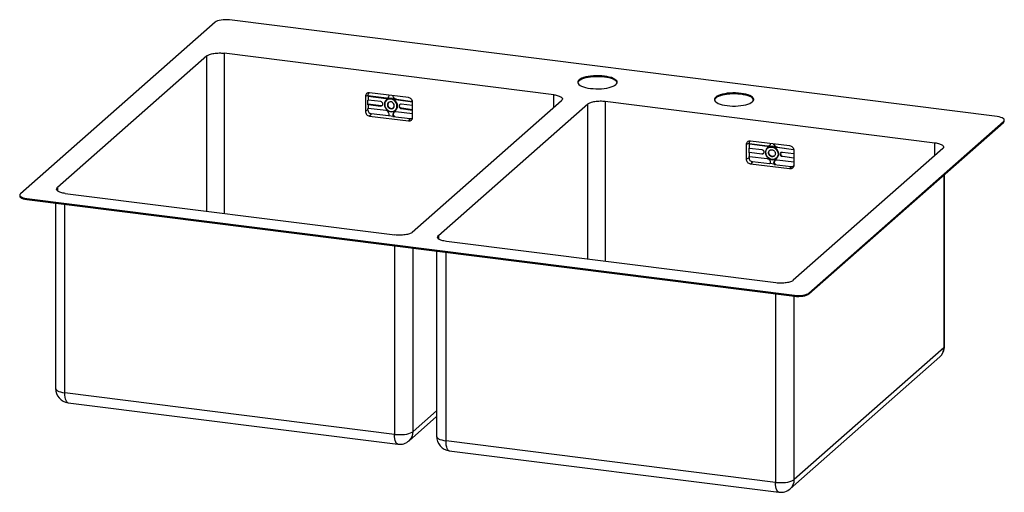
# Paper-space layout '_Dimetrico' of a CAD drawing. Header units: millimetres. Extents: x -159 to 717, y -401 to 20.
import ezdxf

# ---------------------------------------------------------------- set-up
doc = ezdxf.new("R2010")
doc.units = ezdxf.units.MM

psp = doc.layouts.new('_Dimetrico')

# ---------------------------------------------------------------- linework, layer by layer
at = {"color": 7, "linetype": 'Continuous', "lineweight": 25}
for p, q in [((14.77, 17.74), (-158.47, -135.05)), ((710.51, -66.35), (27.66, 19.68)), ((7.39, -12.33), (-125.54, -129.57)), ((316.11, -46.95), (22.86, -10.01)), ((361.13, -31.2), (361.13, -30.35)), ((150.72, -47.18), (148.44, -48.46)), ((148.44, -48.46), (148.44, -61.66)), ((150.72, -47.18), (150.72, -48.35)), ((167.14, -49.88), (150.72, -47.81)), ((151.03, -48.17), (150.72, -48.35)), ((150.72, -51.8), (151.03, -51.62)), ((150.72, -55.76), (150.72, -51.8)), ((151.03, -48.17), (151.03, -51.62)), ((151.03, -48.17), (166.82, -50.16)), ((162.09, -53.01), (151.03, -51.62)), ((186.79, -49.52), (152.18, -45.16)), ((166.82, -50.16), (167.14, -49.88)), ((169.62, -47.69), (169.58, -47.35)), ((172.89, -48.1), (173.21, -47.82)), ((175.69, -51.28), (176.01, -51)), ((175.69, -51.28), (190.4, -53.13)), ((176.01, -51), (190.33, -52.8)), ((190.16, -169.35), (323.1, -52.11)), ((482.73, -46.52), (482.73, -45.67)), ((150.72, -60.38), (148.44, -61.66)), ((162.41, -56.69), (150.72, -55.22)), ((151.03, -55.58), (150.72, -55.76)), ((150.72, -59.2), (151.03, -59.03)), ((150.72, -60.38), (150.72, -59.2)), ((151.03, -55.58), (151.03, -59.03)), ((151.03, -55.58), (162.09, -56.97)), ((166.82, -61.02), (151.03, -59.03)), ((162.09, -56.97), (162.41, -56.69)), ((165.64, -55.58), (165.41, -55.41)), ((168.07, -55.89), (168.39, -55.61)), ((176.59, -56.96), (177.1, -56.89)), ((178.46, -57.06), (178.78, -56.78)), ((190.54, -56.6), (180.42, -55.32)), ((180.42, -59.28), (180.74, -59)), ((180.42, -59.28), (190.54, -60.56)), ((190.54, -60.24), (180.74, -59)), ((190.54, -66.96), (190.54, -53.76)), ((213.55, -172.29), (346.48, -55.06)), ((361.95, -52.73), (655.2, -89.67)), ((153.74, -63.79), (152.18, -65.9)), ((152.18, -65.9), (186.79, -70.26)), ((169.05, -65.72), (153.74, -63.79)), ((169.32, -65.44), (173.19, -65.93)), ((172.89, -64.61), (173.21, -64.33)), ((173.04, -66.23), (188.35, -68.16)), ((190.54, -64), (175.69, -62.13)), ((188.35, -68.16), (186.79, -70.26)), ((716.97, -70.32), (716.97, -69.47)), ((543.09, -223.43), (716.33, -70.65)), ((543.09, -224.28), (716.33, -71.5)), ((716.33, -71.5), (716.33, -70.65)), ((489.81, -89.9), (487.53, -91.18)), ((487.53, -104.38), (487.53, -91.18)), ((489.81, -89.9), (489.81, -91.07)), ((506.22, -92.6), (489.81, -90.54)), ((490.12, -90.9), (489.81, -91.07)), ((489.81, -94.52), (490.12, -94.34)), ((489.81, -98.48), (489.81, -94.52)), ((490.12, -94.34), (490.12, -90.9)), ((505.91, -92.88), (490.12, -90.9)), ((490.12, -94.34), (501.18, -95.73)), ((491.27, -87.88), (525.88, -92.24)), ((505.91, -92.88), (506.22, -92.6)), ((508.67, -90.07), (508.71, -90.41)), ((511.98, -90.82), (512.29, -90.54)), ((514.78, -94), (515.1, -93.72)), ((529.52, -95.86), (514.78, -94)), ((515.1, -93.72), (529.46, -95.53)), ((662.18, -94.83), (529.25, -212.07)), ((489.81, -103.1), (487.53, -104.38)), ((489.81, -97.94), (501.49, -99.41)), ((490.12, -98.3), (489.81, -98.48)), ((489.81, -101.92), (490.12, -101.75)), ((489.81, -103.1), (489.81, -101.92)), ((490.12, -101.75), (490.12, -98.3)), ((501.18, -99.69), (490.12, -98.3)), ((490.12, -101.75), (505.91, -103.74)), ((501.18, -99.69), (501.49, -99.41)), ((504.73, -98.3), (504.5, -98.13)), ((507.16, -98.61), (507.48, -98.33)), ((514.78, -104.85), (529.62, -106.72)), ((515.67, -99.68), (516.19, -99.61)), ((517.55, -99.78), (517.86, -99.5)), ((519.51, -98.04), (529.62, -99.32)), ((519.51, -102), (519.83, -101.72)), ((529.62, -103.28), (519.51, -102)), ((519.83, -101.72), (529.62, -102.96)), ((529.62, -96.48), (529.62, -109.68)), ((492.83, -106.52), (491.27, -108.62)), ((525.88, -112.98), (491.27, -108.62)), ((508.14, -108.45), (492.83, -106.52)), ((512.28, -108.65), (508.41, -108.17)), ((511.98, -107.33), (512.29, -107.05)), ((512.12, -108.95), (527.44, -110.88)), ((527.44, -110.88), (525.88, -112.98)), ((663.86, -270.66), (663.86, -117.77)), ((-159.12, -136.22), (-159.12, -137.07)), ((-152.65, -139.34), (530.2, -225.37)), ((-152.65, -140.19), (-152.65, -139.34)), ((-118.56, -134.73), (174.69, -171.68)), ((-152.65, -140.19), (530.2, -226.22)), ((-127.22, -143.4), (-127.22, -308.24)), ((513.78, -214.4), (220.53, -177.45)), ((211.87, -186.12), (211.87, -350.96)), ((530.2, -226.22), (530.2, -225.37)), ((543.09, -224.28), (543.09, -223.43)), ((526.56, -397.58), (659.49, -280.34)), ((663.03, -272.18), (530.09, -389.42)), ((174.38, -349.2), (-118.88, -312.26)), ((-115.93, -321.03), (177.32, -357.98)), ((187.47, -354.86), (211.87, -333.34)), ((513.46, -391.93), (220.21, -354.98)), ((223.16, -363.76), (516.41, -400.7))]:
    psp.add_line(p, q, dxfattribs=at)
at = {"color": 8, "linetype": 'Continuous', "lineweight": 25}
for p, q in [((7.39, -150.6), (7.39, -12.33)), ((22.86, -10.01), (22.86, -152.55)), ((316.11, -58.27), (316.11, -46.95)), ((346.48, -193.32), (346.48, -55.06)), ((361.95, -52.73), (361.95, -195.27)), ((655.2, -100.99), (655.2, -89.67)), ((663.03, -118.51), (663.03, -272.18)), ((-125.54, -129.57), (-125.54, -132.37)), ((-118.88, -312.26), (-118.88, -144.45)), ((213.55, -172.29), (213.55, -175.09)), ((174.38, -181.39), (174.38, -349.2)), ((191, -346.7), (191, -183.49)), ((220.21, -354.98), (220.21, -187.17)), ((513.46, -224.11), (513.46, -391.93)), ((530.09, -389.42), (530.09, -226.21)), ((211.87, -328.3), (191, -346.7))]:
    psp.add_line(p, q, dxfattribs=at)
at = {"color": 7, "linetype": 'Continuous', "lineweight": 25, "flags": 128}
for points in [[(27.66, 19.68), (25.77, 19.85), (23.81, 19.89), (21.87, 19.81), (20.01, 19.6), (18.31, 19.27), (16.83, 18.84), (15.64, 18.32), (14.77, 17.74)], [(361.13, -30.35), (358.74, -30.12), (356.27, -29.99), (353.77, -29.99), (351.3, -30.1), (348.9, -30.34), (346.62, -30.68), (344.52, -31.12), (342.62, -31.67), (340.98, -32.29), (339.62, -32.99), (338.57, -33.75), (337.86, -34.54), (337.49, -35.37), (337.48, -36.2), (337.83, -37.02), (338.52, -37.82), (339.55, -38.58), (340.89, -39.29), (342.51, -39.92), (344.39, -40.46), (346.49, -40.92), (348.75, -41.27)], [(361.13, -31.2), (358.74, -30.96), (356.27, -30.84), (353.77, -30.84), (351.3, -30.95), (348.9, -31.18), (346.62, -31.53), (344.52, -31.97), (342.62, -32.52), (340.98, -33.14), (339.62, -33.84), (338.57, -34.6), (337.86, -35.39), (337.49, -36.22), (337.49, -36.23)], [(348.75, -41.27), (351.15, -41.5), (353.62, -41.63), (356.11, -41.63), (358.59, -41.52), (360.99, -41.28), (363.26, -40.94), (365.37, -40.49), (367.26, -39.95), (368.91, -39.33), (370.26, -38.63), (371.31, -37.87), (372.03, -37.07), (372.39, -36.25), (372.4, -35.42), (372.06, -34.59), (371.37, -33.8), (370.34, -33.04), (369, -32.33), (367.37, -31.7), (365.49, -31.16), (363.4, -30.7), (361.13, -30.35)], [(372.4, -36.23), (372.06, -35.44), (371.37, -34.64), (370.34, -33.89), (369, -33.18), (367.37, -32.55), (365.49, -32), (363.4, -31.55), (361.13, -31.2)], [(177.1, -56.89), (176.93, -55.45), (176.43, -54.06), (175.63, -52.79), (174.58, -51.72), (173.33, -50.9), (171.96, -50.39), (170.55, -50.21), (169.18, -50.38), (167.94, -50.88), (166.88, -51.69), (166.08, -52.76), (165.58, -54.02), (165.41, -55.41)], [(176.59, -56.96), (176.4, -55.51), (175.85, -54.11), (174.98, -52.86), (173.85, -51.84), (172.53, -51.12), (171.11, -50.76), (169.7, -50.77), (168.38, -51.15), (167.25, -51.89), (166.38, -52.92), (165.83, -54.18), (165.64, -55.58)], [(482.73, -45.67), (480.34, -45.44), (477.87, -45.31), (475.37, -45.31), (472.9, -45.43), (470.5, -45.66), (468.23, -46), (466.12, -46.45), (464.23, -46.99), (462.58, -47.61), (461.22, -48.31), (460.18, -49.07), (459.46, -49.87), (459.1, -50.69), (459.09, -51.52), (459.43, -52.35), (460.12, -53.15), (461.15, -53.9), (462.49, -54.61), (464.12, -55.24), (466, -55.78), (468.09, -56.24), (470.36, -56.59)], [(470.36, -56.59), (472.75, -56.82), (475.22, -56.95), (477.72, -56.95), (480.19, -56.84), (482.59, -56.6), (484.87, -56.26), (486.97, -55.82), (488.87, -55.27), (490.51, -54.65), (491.87, -53.95), (492.92, -53.19), (493.63, -52.4), (494, -51.57), (494.01, -50.74), (493.66, -49.92), (492.97, -49.12), (491.94, -48.36), (490.6, -47.66), (488.97, -47.02), (487.09, -46.48), (485, -46.02), (482.73, -45.67)], [(494, -51.55), (493.66, -50.76), (492.97, -49.96), (491.94, -49.21), (490.6, -48.5), (488.97, -47.87), (487.09, -47.32), (485, -46.87), (482.73, -46.52)], [(165.41, -55.41), (165.58, -56.84), (166.08, -58.23), (166.88, -59.5), (167.94, -60.58), (169.18, -61.4), (170.55, -61.91), (171.96, -62.09), (173.33, -61.92), (174.58, -61.42), (175.63, -60.61), (176.43, -59.54), (176.93, -58.27), (177.1, -56.89)], [(165.64, -55.58), (165.83, -57.03), (166.38, -58.43), (167.25, -59.69), (168.38, -60.71), (169.7, -61.42), (171.11, -61.79), (172.53, -61.78), (173.85, -61.39), (174.98, -60.66), (175.85, -59.63), (176.4, -58.37), (176.59, -56.96)], [(174.15, -56.66), (173.97, -55.59), (173.44, -54.6), (172.63, -53.81), (171.64, -53.32), (170.59, -53.19), (169.59, -53.43), (168.79, -54.01), (168.26, -54.87), (168.07, -55.89)], [(168.07, -55.89), (168.26, -56.96), (168.79, -57.95), (169.59, -58.74), (170.59, -59.22), (171.64, -59.36), (172.63, -59.12), (173.44, -58.54), (173.97, -57.68), (174.15, -56.66)], [(716.33, -70.65), (716.84, -70.02), (716.97, -69.37), (716.72, -68.72), (716.09, -68.1), (715.11, -67.53), (713.82, -67.04), (712.27, -66.64), (710.51, -66.35)], [(716.33, -71.5), (716.84, -70.87), (716.97, -70.32)], [(516.19, -99.61), (516.02, -98.17), (515.52, -96.78), (514.72, -95.51), (513.66, -94.44), (512.42, -93.62), (511.05, -93.11), (509.64, -92.93), (508.27, -93.1), (507.02, -93.6), (505.97, -94.41), (505.17, -95.48), (504.67, -96.74), (504.5, -98.13)], [(504.73, -98.3), (504.92, -96.9), (505.46, -95.64), (506.33, -94.61), (507.47, -93.87), (508.79, -93.49), (510.2, -93.48), (511.62, -93.85), (512.94, -94.56), (514.07, -95.58), (514.94, -96.83), (515.49, -98.23), (515.67, -99.68)], [(504.5, -98.13), (504.67, -99.56), (505.17, -100.96), (505.97, -102.23), (507.02, -103.3), (508.27, -104.12), (509.64, -104.63), (511.05, -104.81), (512.42, -104.64), (513.66, -104.14), (514.72, -103.33), (515.52, -102.26), (516.02, -100.99), (516.19, -99.61)], [(515.67, -99.68), (515.49, -101.09), (514.94, -102.35), (514.07, -103.38), (512.94, -104.12), (511.62, -104.5), (510.2, -104.51), (508.79, -104.14), (507.47, -103.43), (506.33, -102.41), (505.46, -101.15), (504.92, -99.76), (504.73, -98.3)], [(-159.12, -137.07), (-159.11, -137.18), (-158.86, -137.83), (-158.23, -138.44), (-157.26, -139.01), (-155.96, -139.5), (-154.41, -139.9), (-152.65, -140.19)], [(-158.47, -135.05), (-158.98, -135.68), (-159.11, -136.33), (-158.86, -136.98), (-158.23, -137.6), (-157.26, -138.16), (-155.96, -138.65), (-154.41, -139.05), (-152.65, -139.34)], [(530.2, -225.37), (532.09, -225.54), (534.05, -225.59), (535.99, -225.5), (537.85, -225.29), (539.55, -224.97), (541.02, -224.54), (542.22, -224.02), (543.09, -223.43)], [(530.2, -226.22), (532.09, -226.39), (534.05, -226.44), (535.99, -226.35), (537.85, -226.14), (539.55, -225.82), (541.02, -225.39), (542.22, -224.87), (543.09, -224.28)], [(174.38, -349.2), (176.54, -349.41), (178.78, -349.48), (181.02, -349.43), (183.2, -349.24), (185.25, -348.93), (187.11, -348.51), (188.72, -347.99), (190.03, -347.38), (191, -346.7)], [(513.46, -391.93), (515.63, -392.13), (517.86, -392.2), (520.11, -392.15), (522.29, -391.96), (524.34, -391.65), (526.19, -391.23), (527.8, -390.71), (529.12, -390.1), (530.09, -389.42)]]:
    psp.add_lwpolyline(points, dxfattribs=at)
at = {"color": 8, "linetype": 'Continuous', "lineweight": 25, "flags": 128}
for points in [[(-127.22, -308.24), (-127.05, -308.93), (-126.49, -309.66), (-125.57, -310.34), (-124.3, -310.96), (-122.73, -311.5), (-120.9, -311.93), (-118.88, -312.26)], [(-115.93, -321.03), (-116.6, -320.78), (-117.25, -320.14), (-117.81, -319.13), (-118.27, -317.8), (-118.6, -316.18), (-118.81, -314.31), (-118.88, -312.26)], [(177.32, -357.98), (176.66, -357.73), (176, -357.08), (175.44, -356.08), (174.99, -354.75), (174.65, -353.12), (174.44, -351.26), (174.38, -349.2)], [(211.87, -350.96), (212.04, -351.65), (212.6, -352.38), (213.52, -353.06), (214.79, -353.68), (216.36, -354.22), (218.18, -354.65), (220.21, -354.98)], [(223.16, -363.76), (222.49, -363.5), (221.84, -362.86), (221.28, -361.86), (220.82, -360.52), (220.49, -358.9), (220.28, -357.03), (220.21, -354.98)], [(516.41, -400.7), (515.74, -400.45), (515.09, -399.81), (514.53, -398.8), (514.07, -397.47), (513.74, -395.84), (513.53, -393.98), (513.46, -391.93)]]:
    psp.add_lwpolyline(points, dxfattribs=at)
at = {"color": 7, "linetype": 'Continuous', "lineweight": 25}
for centre, radius, start, end in [((153.42, -47.13), 2.7, 134.5902, 180.94191), ((167.18, -47.75), 2.44, 261.39863, 1.42061), ((167.49, -47.39), 2.52, 261.9182, 305.59932), ((175.67, -48.1), 2.78, 173.16921, 180.03798), ((176.16, -48.04), 3.28, 181.05871, 261.76054), ((154.24, -60.31), 3.52, 181.05871, 261.76054), ((161.76, -55.28), 2.29, 1.05871, 81.76054), ((162.34, -55.28), 1.71, 261.39863, 1.42061), ((166.35, -64.26), 3.28, 1.05871, 81.76054), ((171.09, -55.55), 2.7, 136.57469, 181.1635), ((171.69, -55.76), 3.3, 177.39948, 301.69666), ((180.17, -57.01), 1.71, 81.39863, 181.42061), ((180.75, -57.01), 2.29, 181.05871, 261.76054), ((175.33, -64.55), 2.44, 81.39863, 181.42061), ((175.98, -64.59), 3.09, 180.33481, 205.73159), ((175.72, -64.29), 2.52, 137.21992, 180.90104), ((176.41, -64.29), 3.2, 180.73558, 219.88307), ((188.73, -65.49), 2.69, 261.85856, 309.48917), ((492.5, -89.85), 2.69, 133.69785, 180.95526), ((506.58, -90.11), 2.52, 261.9487, 303.72416), ((514.75, -90.82), 2.78, 173.1692, 180.03798), ((493.33, -103.03), 3.52, 181.05871, 261.76054), ((501.74, -97.66), 1.77, 261.97864, 301.94559), ((519.61, -99.47), 1.75, 132.15804, 180.97766), ((520.16, -99.45), 2.29, 181.05871, 261.76054), ((515.07, -107.31), 3.09, 180.33481, 205.73159), ((514.79, -107.01), 2.5, 132.15804, 180.97766), ((515.5, -107.01), 3.2, 180.73558, 219.88307), ((527.82, -108.21), 2.69, 261.87175, 308.60056), ((650.96, -270.66), 12.9, 311.40962, 0), ((-114.32, -308.24), 12.9, 180, 262.81924), ((178.94, -345.18), 12.9, 262.81924, 311.40962), ((224.77, -350.96), 12.9, 180, 262.81924), ((518.02, -387.9), 12.9, 262.81924, 311.40962)]:
    psp.add_arc(centre, radius, start, end, dxfattribs=at)
at = {"color": 8, "linetype": 'Continuous', "lineweight": 25}
for centre, radius, start, end in [((661.91, -270.58), 1.95, 304.94452, 357.60758), ((652.33, -272.39), 10.7, 312.02472, 1.11097), ((180.25, -346.89), 10.75, 312.15186, 0.98384), ((519.34, -389.61), 10.75, 312.15186, 0.98384)]:
    psp.add_arc(centre, radius, start, end, dxfattribs=at)
at = {"color": 7, "linetype": 'Continuous', "lineweight": 25}
for points, knots in [([(7.39, -12.33), (7.95, -11.85), (8.8, -11.39), (10.95, -10.63), (12.25, -10.32), (15.11, -9.89), (16.67, -9.77), (19.81, -9.73), (21.39, -9.82), (22.86, -10.01)], [0, 0, 0, 0, 0.25, 0.25, 0.5, 0.5, 0.75, 0.75, 1, 1, 1, 1]), ([(152.18, -45.16), (151.69, -45.09), (151.2, -45.13), (150.3, -45.39), (149.88, -45.62), (149.19, -46.23), (148.91, -46.62), (148.54, -47.48), (148.44, -47.96), (148.44, -48.46)], [0, 0, 0, 0, 0.25, 0.25, 0.5, 0.5, 0.75, 0.75, 1, 1, 1, 1]), ([(176.01, -51), (175.65, -50.95), (175.28, -50.83), (174.6, -50.47), (174.29, -50.22), (173.77, -49.63), (173.56, -49.29), (173.28, -48.57), (173.21, -48.19), (173.21, -47.82)], [0, 0, 0, 0, 0.25, 0.25, 0.5, 0.5, 0.75, 0.75, 1, 1, 1, 1]), ([(190.54, -53.76), (190.54, -53.27), (190.44, -52.76), (190.06, -51.8), (189.79, -51.35), (189.09, -50.56), (188.68, -50.23), (187.77, -49.74), (187.28, -49.58), (186.79, -49.52)], [0, 0, 0, 0, 0.25, 0.25, 0.5, 0.5, 0.75, 0.75, 1, 1, 1, 1]), ([(316.11, -46.95), (317.58, -47.14), (318.94, -47.42), (321.23, -48.14), (322.16, -48.57), (323.46, -49.53), (323.82, -50.05), (323.92, -51.09), (323.65, -51.62), (323.1, -52.11)], [0, 0, 0, 0, 0.25, 0.25, 0.5, 0.5, 0.75, 0.75, 1, 1, 1, 1]), ([(346.48, -55.06), (347.04, -54.57), (347.88, -54.11), (350.04, -53.35), (351.34, -53.04), (354.2, -52.61), (355.76, -52.49), (358.9, -52.46), (360.48, -52.54), (361.95, -52.73)], [0, 0, 0, 0, 0.25, 0.25, 0.5, 0.5, 0.75, 0.75, 1, 1, 1, 1]), ([(482.73, -46.52), (481.64, -46.41), (479.45, -46.18), (475.99, -46.11), (472.57, -46.26), (469.3, -46.63), (466.31, -47.2), (463.71, -47.96), (461.6, -48.87), (460.09, -49.9), (459.26, -50.83), (459.19, -51.4), (459.17, -51.59)], [0, 0, 0, 0, 0.105243, 0.210486, 0.315729, 0.420972, 0.526215, 0.631458, 0.7367, 0.841943, 0.947186, 1, 1, 1, 1]), ([(163.45, -56.49), (163.33, -56.56), (163.02, -56.73), (162.64, -56.71), (162.41, -56.69)], [0, 0, 0, 0, 0.393485, 1, 1, 1, 1]), ([(178.78, -56.78), (178.81, -56.48), (178.86, -55.96), (179.22, -55.62), (179.38, -55.47)], [0, 0, 0, 0, 0.559512, 1, 1, 1, 1]), ([(180.74, -59), (180.48, -58.97), (180.23, -58.89), (179.75, -58.63), (179.53, -58.45), (179.17, -58.04), (179.02, -57.8), (178.83, -57.3), (178.78, -57.03), (178.78, -56.78)], [0, 0, 0, 0, 0.25, 0.25, 0.5, 0.5, 0.75, 0.75, 1, 1, 1, 1]), ([(148.44, -61.66), (148.44, -62.15), (148.54, -62.65), (148.91, -63.61), (149.19, -64.07), (149.88, -64.85), (150.3, -65.18), (151.2, -65.68), (151.69, -65.84), (152.18, -65.9)], [0, 0, 0, 0, 0.25, 0.25, 0.5, 0.5, 0.75, 0.75, 1, 1, 1, 1]), ([(186.79, -70.26), (187.28, -70.32), (187.77, -70.28), (188.68, -70.02), (189.09, -69.79), (189.79, -69.18), (190.06, -68.8), (190.44, -67.93), (190.54, -67.45), (190.54, -66.96)], [0, 0, 0, 0, 0.25, 0.25, 0.5, 0.5, 0.75, 0.75, 1, 1, 1, 1]), ([(487.53, -91.18), (487.53, -90.68), (487.63, -90.2), (488, -89.34), (488.28, -88.95), (488.97, -88.34), (489.39, -88.12), (490.29, -87.85), (490.78, -87.82), (491.27, -87.88)], [0, 0, 0, 0, 0.25, 0.25, 0.5, 0.5, 0.75, 0.75, 1, 1, 1, 1]), ([(501.18, -95.73), (501.43, -95.77), (501.69, -95.85), (502.17, -96.11), (502.38, -96.28), (502.75, -96.7), (502.89, -96.93), (503.09, -97.44), (503.14, -97.7), (503.14, -97.96)], [0, 0, 0, 0, 0.25, 0.25, 0.5, 0.5, 0.75, 0.75, 1, 1, 1, 1]), ([(508.71, -90.41), (508.71, -90.78), (508.64, -91.14), (508.36, -91.79), (508.15, -92.08), (507.63, -92.54), (507.32, -92.71), (506.64, -92.9), (506.27, -92.93), (505.91, -92.88)], [0, 0, 0, 0, 0.25, 0.25, 0.5, 0.5, 0.75, 0.75, 1, 1, 1, 1]), ([(507.16, -98.61), (507.16, -98.21), (507.24, -97.82), (507.55, -97.12), (507.77, -96.8), (508.33, -96.31), (508.67, -96.12), (509.41, -95.91), (509.8, -95.88), (510.6, -95.98), (511, -96.11), (511.73, -96.51), (512.07, -96.78), (512.63, -97.42), (512.86, -97.79), (513.16, -98.57), (513.24, -98.98), (513.24, -99.38)], [0, 0, 0, 0, 0.125, 0.125, 0.25, 0.25, 0.375, 0.375, 0.5, 0.5, 0.625, 0.625, 0.75, 0.75, 0.875, 0.875, 1, 1, 1, 1]), ([(507.48, -98.33), (507.48, -97.93), (507.56, -97.54), (507.86, -96.84), (508.09, -96.52), (508.37, -96.28)], [0, 0, 0, 0, 0.5, 0.5, 1, 1, 1, 1]), ([(514.78, -94), (514.41, -93.96), (514.05, -93.84), (513.37, -93.47), (513.06, -93.22), (512.54, -92.63), (512.33, -92.29), (512.05, -91.57), (511.98, -91.19), (511.98, -90.82)], [0, 0, 0, 0, 0.25, 0.25, 0.5, 0.5, 0.75, 0.75, 1, 1, 1, 1]), ([(515.1, -93.72), (514.73, -93.68), (514.37, -93.56), (513.69, -93.19), (513.38, -92.94), (512.86, -92.35), (512.65, -92.01), (512.37, -91.29), (512.29, -90.91), (512.29, -90.54)], [0, 0, 0, 0, 0.25, 0.25, 0.5, 0.5, 0.75, 0.75, 1, 1, 1, 1]), ([(525.88, -92.24), (526.37, -92.3), (526.86, -92.46), (527.77, -92.95), (528.18, -93.28), (528.87, -94.07), (529.15, -94.52), (529.53, -95.48), (529.62, -95.99), (529.62, -96.48)], [0, 0, 0, 0, 0.25, 0.25, 0.5, 0.5, 0.75, 0.75, 1, 1, 1, 1]), ([(655.2, -89.67), (656.67, -89.86), (658.03, -90.14), (660.32, -90.86), (661.25, -91.29), (662.54, -92.25), (662.9, -92.77), (663, -93.81), (662.74, -94.34), (662.18, -94.83)], [0, 0, 0, 0, 0.25, 0.25, 0.5, 0.5, 0.75, 0.75, 1, 1, 1, 1]), ([(491.27, -108.62), (490.78, -108.56), (490.29, -108.4), (489.39, -107.91), (488.97, -107.57), (488.28, -106.79), (488, -106.34), (487.63, -105.38), (487.53, -104.87), (487.53, -104.38)], [0, 0, 0, 0, 0.25, 0.25, 0.5, 0.5, 0.75, 0.75, 1, 1, 1, 1]), ([(503.14, -97.96), (503.14, -98.22), (503.09, -98.47), (502.89, -98.93), (502.75, -99.13), (502.38, -99.45), (502.17, -99.57), (501.69, -99.71), (501.43, -99.73), (501.18, -99.69)], [0, 0, 0, 0, 0.25, 0.25, 0.5, 0.5, 0.75, 0.75, 1, 1, 1, 1]), ([(505.91, -103.74), (506.27, -103.78), (506.64, -103.9), (507.32, -104.27), (507.63, -104.52), (508.15, -105.11), (508.36, -105.45), (508.64, -106.17), (508.71, -106.55), (508.71, -106.92)], [0, 0, 0, 0, 0.25, 0.25, 0.5, 0.5, 0.75, 0.75, 1, 1, 1, 1]), ([(513.24, -99.38), (513.24, -99.78), (513.16, -100.17), (512.86, -100.87), (512.63, -101.18), (512.07, -101.68), (511.73, -101.86), (511, -102.08), (510.6, -102.11), (509.8, -102.01), (509.41, -101.88), (508.67, -101.48), (508.33, -101.21), (507.77, -100.57), (507.55, -100.2), (507.24, -99.42), (507.16, -99.01), (507.16, -98.61)], [0, 0, 0, 0, 0.125, 0.125, 0.25, 0.25, 0.375, 0.375, 0.5, 0.5, 0.625, 0.625, 0.75, 0.75, 0.875, 0.875, 1, 1, 1, 1]), ([(512.48, -101.26), (512.23, -101.42), (511.66, -101.8), (510.52, -101.85), (509.33, -101.47), (508.32, -100.66), (507.62, -99.55), (507.53, -98.74), (507.48, -98.33)], [0, 0, 0, 0, 0.138911, 0.31113, 0.483348, 0.655565, 0.827783, 1, 1, 1, 1]), ([(511.98, -107.33), (511.98, -106.96), (512.05, -106.6), (512.33, -105.95), (512.54, -105.66), (513.06, -105.2), (513.37, -105.03), (514.05, -104.84), (514.41, -104.81), (514.78, -104.85)], [0, 0, 0, 0, 0.25, 0.25, 0.5, 0.5, 0.75, 0.75, 1, 1, 1, 1]), ([(517.55, -99.78), (517.55, -99.52), (517.6, -99.27), (517.79, -98.81), (517.94, -98.61), (518.3, -98.29), (518.52, -98.17), (519, -98.03), (519.25, -98.01), (519.51, -98.04)], [0, 0, 0, 0, 0.25, 0.25, 0.5, 0.5, 0.75, 0.75, 1, 1, 1, 1]), ([(519.51, -102), (519.25, -101.97), (519, -101.89), (518.52, -101.63), (518.3, -101.46), (517.94, -101.04), (517.79, -100.81), (517.6, -100.3), (517.55, -100.04), (517.55, -99.78)], [0, 0, 0, 0, 0.25, 0.25, 0.5, 0.5, 0.75, 0.75, 1, 1, 1, 1]), ([(508.71, -106.92), (508.71, -106.97), (508.71, -107.08), (508.69, -107.25), (508.67, -107.41), (508.62, -107.62), (508.55, -107.88), (508.45, -108.07), (508.41, -108.17)], [0, 0, 0, 0, 0.124746, 0.249387, 0.374363, 0.500107, 0.750542, 1, 1, 1, 1]), ([(529.62, -109.68), (529.62, -110.17), (529.53, -110.65), (529.15, -111.52), (528.87, -111.9), (528.18, -112.51), (527.77, -112.74), (526.86, -113), (526.37, -113.04), (525.88, -112.98)], [0, 0, 0, 0, 0.25, 0.25, 0.5, 0.5, 0.75, 0.75, 1, 1, 1, 1]), ([(-118.56, -134.73), (-120.03, -134.54), (-121.39, -134.26), (-123.68, -133.54), (-124.61, -133.11), (-125.9, -132.16), (-126.26, -131.64), (-126.36, -130.59), (-126.1, -130.06), (-125.54, -129.57)], [0, 0, 0, 0, 0.25, 0.25, 0.5, 0.5, 0.75, 0.75, 1, 1, 1, 1]), ([(190.16, -169.35), (189.61, -169.84), (188.76, -170.29), (186.61, -171.05), (185.3, -171.36), (182.44, -171.8), (180.88, -171.92), (177.74, -171.95), (176.16, -171.86), (174.69, -171.68)], [0, 0, 0, 0, 0.25, 0.25, 0.5, 0.5, 0.75, 0.75, 1, 1, 1, 1]), ([(220.53, -177.45), (219.06, -177.27), (217.7, -176.98), (215.41, -176.27), (214.48, -175.83), (213.19, -174.88), (212.83, -174.36), (212.73, -173.31), (212.99, -172.78), (213.55, -172.29)], [0, 0, 0, 0, 0.25, 0.25, 0.5, 0.5, 0.75, 0.75, 1, 1, 1, 1]), ([(529.25, -212.07), (528.69, -212.56), (527.85, -213.01), (525.7, -213.78), (524.39, -214.09), (521.53, -214.52), (519.97, -214.64), (516.83, -214.67), (515.25, -214.58), (513.78, -214.4)], [0, 0, 0, 0, 0.25, 0.25, 0.5, 0.5, 0.75, 0.75, 1, 1, 1, 1])]:
    psp.add_open_spline(points, degree=3, knots=knots, dxfattribs=at)
for points in [[(169.32, -65.44), (169.23, -65.54), (169.14, -65.63), (169.05, -65.72)], [(169.32, -65.44), (169.52, -65.07), (169.62, -64.64), (169.62, -64.2)], [(173.04, -66.23), (173.09, -66.13), (173.14, -66.03), (173.19, -65.93)], [(508.41, -108.17), (508.32, -108.26), (508.23, -108.35), (508.14, -108.45)], [(512.12, -108.95), (512.18, -108.85), (512.23, -108.75), (512.28, -108.65)]]:
    psp.add_open_spline(points, degree=3, dxfattribs=at)

doc.saveas('drawing.dxf')
